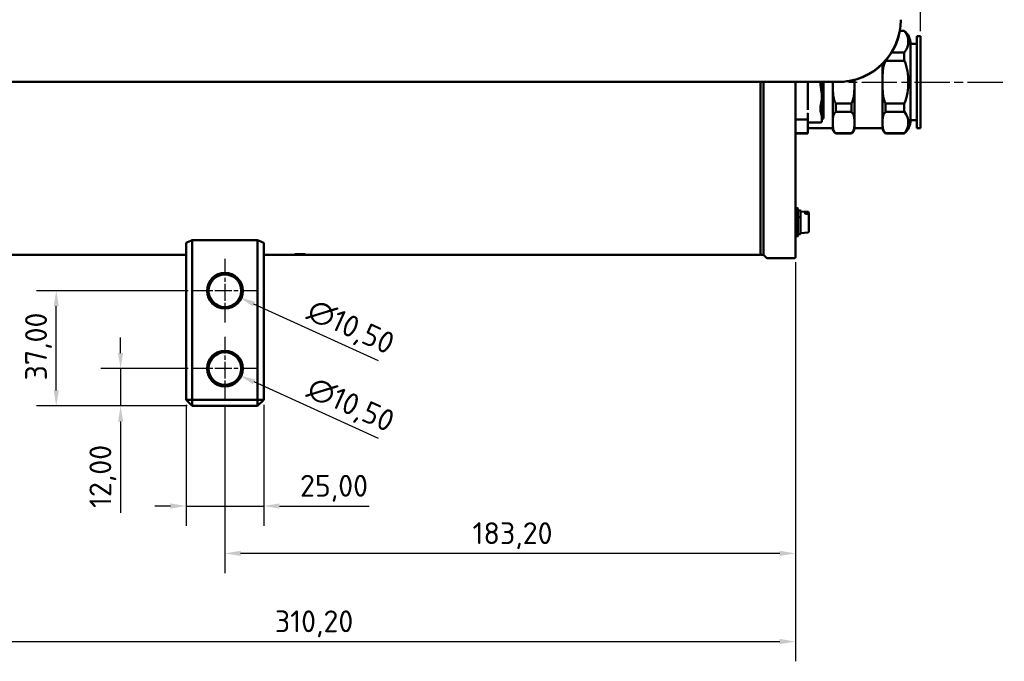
# Model space of a CAD drawing. Header units: millimetres. Extents: x 0 to 840, y 0 to 594.
# Tile 3 of 11: x 189 to 505, y 223 to 429. Entities that reach past the tile are written whole.
import ezdxf

# ---------------------------------------------------------------- set-up
doc = ezdxf.new("R2010")
doc.units = ezdxf.units.MM
doc.header["$LTSCALE"] = 2
doc.linetypes.add('CHAIN', pattern=[0.3543, 0.2362, -0.0295, 0.0591, -0.0295])
for name, color, linetype, lineweight in [('Bemaßung (ISO)', 7, 'Continuous', 25), ('Mittellinie (ISO)', 7, 'Continuous', 25), ('Mittelpunktmarkierung (ISO)', 7, 'Continuous', 25), ('Sichtbar (ISO)', 7, 'Continuous', 50)]:
    doc.layers.add(name, color=color, linetype=linetype, lineweight=lineweight)
doc.styles.add('Notiztext (DIN)', font='isocpeur.ttf')
doc.dimstyles.new('Standard (DIN)', dxfattribs={"dimscale": 2, "dimtxt": 3.5, "dimasz": 2.5, "dimexe": 3.175, "dimexo": 0.8, "dimgap": 0.8, "dimtad": 1, "dimrnd": 1e-08, "dimzin": 0, "dimtxsty": 'Notiztext (DIN)', "dimcen": 0.09, "dimdle": 10, "dimclrd": 256, "dimclre": 256, "dimclrt": 256, "dimadec": 0, "dimazin": 0, "dimtfac": 1, "dimtmove": 0, "dimatfit": 3, "dimfxl": 1, "dimtolj": 1, "dimtzin": 0, "dimlwd": -1, "dimlwe": -1, "dimarcsym": 0})

# ---------------------------------------------------------------- blocks, each defined once
blk = doc.blocks.new('*D7')
at = {"layer": 'Bemaßung (ISO)'}
for p, q in [((242.59, 305.43), (242.59, 266.55)), ((267.59, 305.43), (267.59, 266.55)), ((237.59, 272.9), (232.59, 272.9)), ((242.59, 272.9), (267.59, 272.9)), ((272.59, 272.9), (301.44, 272.9))]:
    blk.add_line(p, q, dxfattribs=at)
for points in [[(237.59, 273.73), (237.59, 272.07), (242.59, 272.9)], [(272.59, 273.73), (272.59, 272.07), (267.59, 272.9)]]:
    blk.add_solid(points, dxfattribs=at)
at = {"layer": 'Defpoints', "color": 0}
for p in [(242.59, 307.03), (267.59, 307.03), (267.59, 272.9)]:
    blk.add_point(p, dxfattribs=at)
at = {"layer": 'Bemaßung (ISO)', "insert": (279.19, 282.9), "char_height": 7, "attachment_point": 1, "style": 'Notiztext (DIN)'}
blk.add_mtext('\\A1;25,00', dxfattribs=at)
blk = doc.blocks.new('*D8')
at = {"layer": 'Bemaßung (ISO)'}
for p, q in [((438.29, 351.18), (438.29, 251.33)), ((255.09, 305.43), (255.09, 251.33)), ((433.29, 257.68), (260.09, 257.68))]:
    blk.add_line(p, q, dxfattribs=at)
for points in [[(260.09, 258.52), (260.09, 256.85), (255.09, 257.68)], [(433.29, 258.52), (433.29, 256.85), (438.29, 257.68)]]:
    blk.add_solid(points, dxfattribs=at)
at = {"layer": 'Defpoints', "color": 0}
for p in [(438.29, 352.78), (255.09, 307.03), (255.09, 257.68)]:
    blk.add_point(p, dxfattribs=at)
at = {"layer": 'Bemaßung (ISO)', "insert": (334.62, 267.68), "char_height": 7, "attachment_point": 1, "style": 'Notiztext (DIN)'}
blk.add_mtext('\\A1;183,20', dxfattribs=at)
blk = doc.blocks.new('*D9')
at = {"layer": 'Bemaßung (ISO)'}
for p, q in [((128.09, 351.43), (128.09, 223.03)), ((438.29, 351.18), (438.29, 223.03)), ((133.09, 229.38), (433.29, 229.38))]:
    blk.add_line(p, q, dxfattribs=at)
for points in [[(133.09, 230.21), (133.09, 228.55), (128.09, 229.38)], [(433.29, 230.21), (433.29, 228.55), (438.29, 229.38)]]:
    blk.add_solid(points, dxfattribs=at)
at = {"layer": 'Defpoints', "color": 0}
for p in [(128.09, 353.03), (438.29, 352.78), (438.29, 229.38)]:
    blk.add_point(p, dxfattribs=at)
at = {"layer": 'Bemaßung (ISO)', "insert": (271.12, 239.38), "char_height": 7, "attachment_point": 1, "style": 'Notiztext (DIN)'}
blk.add_mtext('\\A1;310,20', dxfattribs=at)
blk = doc.blocks.new('*D10')
at = {"layer": 'Bemaßung (ISO)'}
for p, q in [((82.19, 477.74), (82.19, 518.73)), ((478.49, 425.38), (478.49, 518.73)), ((87.19, 512.38), (473.49, 512.38))]:
    blk.add_line(p, q, dxfattribs=at)
for points in [[(87.19, 513.21), (87.19, 511.55), (82.19, 512.38)], [(473.49, 513.21), (473.49, 511.55), (478.49, 512.38)]]:
    blk.add_solid(points, dxfattribs=at)
at = {"layer": 'Defpoints', "color": 0}
for p in [(478.49, 512.38), (82.19, 476.14), (478.49, 423.78)]:
    blk.add_point(p, dxfattribs=at)
at = {"layer": 'Bemaßung (ISO)', "insert": (267.57, 522.38), "char_height": 7, "attachment_point": 1, "style": 'Notiztext (DIN)'}
blk.add_mtext('\\A1;396,30', dxfattribs=at)
blk = doc.blocks.new('*D12')
at = {"layer": 'Bemaßung (ISO)'}
for p, q in [((254.91, 342.03), (255.27, 342.03)), ((255.09, 341.85), (255.09, 342.21)), ((304.38, 319.48), (264.41, 337.77))]:
    blk.add_line(p, q, dxfattribs=at)
blk.add_solid([(264.76, 338.53), (264.06, 337.01), (259.86, 339.85)], dxfattribs=at)
at = {"layer": 'Defpoints', "color": 0}
for p in [(250.32, 344.22), (259.86, 339.85)]:
    blk.add_point(p, dxfattribs=at)
at = {"layer": 'Bemaßung (ISO)', "insert": (283.85, 339.87), "char_height": 7, "attachment_point": 1, "rotation": 335.4141, "style": 'Notiztext (DIN)'}
blk.add_mtext('\\A1;∅10,50', dxfattribs=at)
blk = doc.blocks.new('*D13')
at = {"layer": 'Bemaßung (ISO)'}
for p, q in [((254.91, 317.03), (255.27, 317.03)), ((255.09, 316.85), (255.09, 317.21)), ((304.38, 294.53), (264.42, 312.78))]:
    blk.add_line(p, q, dxfattribs=at)
blk.add_solid([(264.76, 313.54), (264.07, 312.02), (259.87, 314.85)], dxfattribs=at)
at = {"layer": 'Defpoints', "color": 0}
for p in [(250.32, 319.22), (259.87, 314.85)]:
    blk.add_point(p, dxfattribs=at)
at = {"layer": 'Bemaßung (ISO)', "insert": (283.84, 314.9), "char_height": 7, "attachment_point": 1, "rotation": 335.4615, "style": 'Notiztext (DIN)'}
blk.add_mtext('\\A1;∅10,50', dxfattribs=at)
blk = doc.blocks.new('*D15')
at = {"layer": 'Bemaßung (ISO)'}
for p, q in [((221.57, 322.03), (221.57, 327.03)), ((243.24, 317.03), (215.22, 317.03)), ((221.57, 317.03), (221.57, 305.03)), ((242.99, 305.03), (215.22, 305.03)), ((221.57, 300.03), (221.57, 270.67))]:
    blk.add_line(p, q, dxfattribs=at)
for points in [[(220.74, 322.03), (222.4, 322.03), (221.57, 317.03)], [(220.74, 300.03), (222.4, 300.03), (221.57, 305.03)]]:
    blk.add_solid(points, dxfattribs=at)
at = {"layer": 'Defpoints', "color": 0}
for p in [(244.84, 317.03), (221.57, 305.03), (244.59, 305.03)]:
    blk.add_point(p, dxfattribs=at)
at = {"layer": 'Bemaßung (ISO)', "insert": (211.57, 272.27), "char_height": 7, "attachment_point": 1, "rotation": 90, "style": 'Notiztext (DIN)'}
blk.add_mtext('\\A1;12,00', dxfattribs=at)
blk = doc.blocks.new('*D16')
at = {"layer": 'Bemaßung (ISO)'}
for p, q in [((243.24, 342.03), (194.56, 342.03)), ((200.91, 310.03), (200.91, 337.03)), ((242.99, 305.03), (194.56, 305.03))]:
    blk.add_line(p, q, dxfattribs=at)
for points in [[(200.07, 337.03), (201.74, 337.03), (200.91, 342.03)], [(200.07, 310.03), (201.74, 310.03), (200.91, 305.03)]]:
    blk.add_solid(points, dxfattribs=at)
at = {"layer": 'Defpoints', "color": 0}
for p in [(200.91, 342.03), (244.84, 342.03), (244.59, 305.03)]:
    blk.add_point(p, dxfattribs=at)
at = {"layer": 'Bemaßung (ISO)', "insert": (190.91, 313.21), "char_height": 7, "attachment_point": 1, "rotation": 90, "style": 'Notiztext (DIN)'}
blk.add_mtext('\\A1;37,00', dxfattribs=at)

msp = doc.modelspace()

# ---------------------------------------------------------------- linework, layer by layer
at = {"layer": 'Mittellinie (ISO)', "linetype": 'CHAIN', "ltscale": 23.990969}
msp.add_line((85.5931, 409.0347), (505.4059, 409.0347), dxfattribs=at)
at = {"layer": 'Mittelpunktmarkierung (ISO)', "linetype": 'CHAIN', "ltscale": 11.389776}
for p, q in [((255.0909, 352.2847), (255.0909, 331.7847)), ((265.3409, 342.0347), (244.8409, 342.0347)), ((255.0909, 327.2847), (255.0909, 306.7847)), ((265.3409, 317.0347), (244.8409, 317.0347))]:
    msp.add_line(p, q, dxfattribs=at)
at = {"layer": 'Sichtbar (ISO)'}
for p, q in [((473.2909, 425.4621), (471.8614, 425.4621)), ((471.8746, 425.5347), (473.2909, 425.5347)), ((473.2909, 425.5347), (473.2909, 425.4621)), ((477.2909, 423.7847), (477.2909, 394.2847)), ((477.2909, 423.7847), (478.4909, 423.7847)), ((478.4909, 394.2847), (478.4909, 423.7847)), ((475.2909, 396.7847), (475.2909, 421.2847)), ((475.2909, 421.2847), (477.2909, 421.2847)), ((469.2193, 418.5882), (473.2909, 418.5882)), ((473.2909, 418.5882), (473.2909, 415.9086)), ((466.2909, 394.2847), (466.2909, 414.8937)), ((467.2909, 415.9086), (467.2909, 415.9634)), ((473.2909, 415.9086), (467.2909, 415.9086)), ((452.1909, 409.1279), (157.1909, 409.1279)), ((157.1909, 409.0779), (452.1909, 409.0779)), ((427.0909, 404.1324), (427.0909, 409.0779)), ((428.0909, 353.5347), (428.0909, 409.0779)), ((438.2909, 409.0779), (438.2909, 352.7847)), ((442.2909, 409.0347), (442.2909, 409.0779)), ((442.2909, 408.3416), (442.2909, 409.0347)), ((442.2909, 404.477), (442.2909, 408.3416)), ((447.2909, 409.0779), (447.2909, 397.5847)), ((450.2909, 394.2847), (450.2909, 409.0779)), ((457.2909, 409.7391), (457.2909, 394.2847)), ((446.7909, 404.477), (446.7909, 404.9617)), ((447.033, 405.066), (447.033, 405.8033)), ((447.033, 405.066), (447.033, 403.9184)), ((427.0809, 404.1324), (427.0909, 404.1324)), ((427.0809, 404.1324), (427.0809, 403.2027)), ((427.0909, 403.2027), (427.0809, 403.2027)), ((427.0909, 403.2027), (427.0909, 404.1324)), ((427.0909, 381.7754), (427.0909, 403.2027)), ((442.2909, 404.477), (442.2909, 403.768)), ((442.2909, 401.1456), (442.2909, 403.768)), ((446.7909, 404.477), (446.7909, 404.1225)), ((446.7909, 403.7839), (446.7909, 404.1225)), ((447.033, 403.2385), (447.033, 403.9184)), ((451.2909, 399.4813), (451.2909, 402.1609)), ((451.2909, 402.1609), (456.2909, 402.1609)), ((456.2909, 402.1609), (456.2909, 399.4813)), ((467.2909, 399.4813), (467.2909, 402.1609)), ((467.2909, 402.1609), (473.2909, 402.1609)), ((473.2909, 402.1609), (473.2909, 399.4813)), ((442.2901, 400.901), (442.2709, 400.901)), ((442.2909, 400.1688), (442.2909, 400.9007)), ((442.2909, 399.0218), (442.2909, 396.4675)), ((447.033, 398.2774), (447.033, 398.6252)), ((456.2909, 399.4813), (451.2909, 399.4813)), ((473.2909, 399.4813), (467.2909, 399.4813)), ((442.2709, 397.0347), (438.7909, 397.0347)), ((442.2909, 396.2347), (442.2909, 396.4675)), ((442.2909, 396.2347), (442.2909, 392.6074)), ((442.4904, 396.0353), (442.2909, 396.2347)), ((442.4918, 396.0347), (446.2909, 396.0347)), ((446.7909, 396.6802), (446.7909, 397.9946)), ((447.033, 397.1472), (446.7909, 396.8347)), ((446.7909, 396.6802), (446.7909, 396.5347)), ((447.033, 398.2774), (447.033, 397.1472)), ((475.2909, 396.7847), (477.2909, 396.7847)), ((438.2909, 392.6074), (442.2909, 392.6074)), ((438.2909, 392.5347), (442.2909, 392.5347)), ((442.2909, 394.2847), (450.2909, 394.2847)), ((442.2909, 392.5347), (442.2909, 392.6074)), ((451.2909, 392.5347), (451.2909, 392.6074)), ((451.2909, 392.6074), (456.2909, 392.6074)), ((451.2909, 392.5347), (456.2909, 392.5347)), ((456.2909, 392.6074), (456.2909, 392.5347)), ((457.2909, 394.2847), (466.2909, 394.2847)), ((467.2909, 392.5347), (467.2909, 392.6074)), ((467.2909, 392.6074), (473.2909, 392.6074)), ((467.2909, 392.5347), (473.2909, 392.5347)), ((473.2909, 392.6074), (473.2909, 392.5347)), ((477.2909, 394.2847), (478.4909, 394.2847)), ((427.0809, 381.7754), (427.0809, 382.1294)), ((427.0809, 381.7754), (427.0909, 381.7754)), ((427.0809, 381.7754), (427.0809, 381.006)), ((427.0909, 381.006), (427.0809, 381.006)), ((427.0809, 380.2201), (427.0809, 380.5129)), ((427.0809, 380.2201), (427.0909, 380.2201)), ((427.0809, 380.2201), (427.0809, 378.7147)), ((427.0909, 381.006), (427.0909, 381.7754)), ((427.0909, 380.2201), (427.0909, 381.006)), ((427.0909, 378.7147), (427.0909, 380.2201)), ((427.0909, 378.7147), (427.0809, 378.7147)), ((427.0809, 378.705), (427.0809, 378.7147)), ((427.0909, 378.705), (427.0809, 378.705)), ((427.0909, 353.5847), (427.0909, 378.7147)), ((438.2939, 368.4418), (438.388, 368.536)), ((438.9868, 368.5389), (438.3951, 368.5389)), ((439.088, 368.4418), (438.9939, 368.536)), ((439.0909, 368.4348), (439.0909, 359.6431)), ((439.8909, 367.8389), (439.1909, 367.8389)), ((439.9909, 367.7389), (439.9909, 366.1774)), ((442.4084, 367.3274), (440.0997, 367.5294)), ((441.4909, 367.2337), (441.4909, 366.788)), ((442.5909, 367.1282), (442.5909, 367.0774)), ((442.5909, 366.5193), (442.5909, 367.0774)), ((439.9909, 366.0114), (439.9909, 366.1774)), ((439.9909, 365.8537), (439.9909, 366.0114)), ((439.9909, 365.8537), (439.9909, 360.3389)), ((442.5909, 366.5193), (442.5909, 360.9497)), ((442.4084, 360.7504), (440.0997, 360.5484)), ((242.5909, 357.4596), (242.5909, 307.0347)), ((244.5909, 307.0347), (244.5909, 358.3001)), ((244.5909, 358.3001), (265.5909, 358.3001)), ((265.5909, 358.3001), (265.5909, 307.0347)), ((267.5909, 307.0347), (267.5909, 357.4596)), ((438.2939, 359.636), (438.388, 359.5418)), ((438.9868, 359.5389), (438.3951, 359.5389)), ((439.088, 359.636), (438.9939, 359.5418)), ((439.8909, 360.2389), (439.1909, 360.2389)), ((242.5909, 353.5347), (139.3909, 353.5347)), ((277.4678, 353.5347), (267.5909, 353.5347)), ((277.4678, 353.695), (277.4678, 353.6462)), ((277.4678, 353.5393), (277.4678, 353.5347)), ((277.6431, 353.5976), (280.7925, 353.5976)), ((277.8184, 353.695), (277.8184, 353.753)), ((277.8184, 353.6462), (277.8184, 353.695)), ((277.8184, 353.5369), (277.8184, 353.5413)), ((277.8184, 353.5347), (277.8184, 353.5369)), ((279.0429, 353.5347), (277.8184, 353.5347)), ((278.0652, 353.582), (278.0652, 353.5976)), ((280.7925, 353.582), (278.0652, 353.582)), ((278.221, 353.559), (278.221, 353.5758)), ((278.8671, 353.695), (278.8671, 353.7532)), ((278.8671, 353.695), (278.8671, 353.6696)), ((279.0425, 353.5393), (279.0425, 353.5378)), ((279.0425, 353.5352), (279.0425, 353.5378)), ((279.0425, 353.5352), (279.0425, 353.5347)), ((279.2178, 353.695), (279.2178, 353.7532)), ((279.2178, 353.6696), (279.2178, 353.695)), ((280.0512, 353.5347), (279.3927, 353.5347)), ((279.3931, 353.537), (279.3931, 353.5393)), ((279.3931, 353.5349), (279.3931, 353.537)), ((279.3931, 353.5347), (279.3931, 353.5349)), ((279.7438, 353.7687), (280.0912, 353.7687)), ((280.0912, 353.7375), (279.7438, 353.7375)), ((280.6171, 353.695), (280.6171, 353.7529)), ((280.6171, 353.695), (280.6171, 353.6462)), ((280.7535, 353.535), (280.7535, 353.5351)), ((280.7925, 353.535), (280.7535, 353.535)), ((426.7909, 353.5347), (280.9672, 353.5347)), ((280.9678, 353.6462), (280.9678, 353.695)), ((428.0409, 353.5347), (427.1409, 353.5347)), ((428.0909, 353.5347), (429.0851, 352.5406)), ((438.0409, 352.5347), (429.0992, 352.5347)), ((244.5909, 305.0347), (242.5909, 307.0347)), ((242.5909, 307.0347), (244.5909, 307.0347)), ((265.5909, 307.0347), (244.5909, 307.0347)), ((244.5909, 307.0347), (244.5909, 305.0347)), ((265.5909, 307.0347), (267.5909, 307.0347)), ((265.5909, 305.0347), (265.5909, 307.0347)), ((267.5909, 307.0347), (265.5909, 305.0347)), ((244.5909, 305.0347), (265.5909, 305.0347))]:
    msp.add_line(p, q, dxfattribs=at)
for centre, radius in [((255.0909, 342.0347), 5.75), ((255.0909, 342.0347), 5.25), ((255.0909, 317.0347), 5.75), ((255.0909, 317.0347), 5.25)]:
    msp.add_circle(centre, radius, dxfattribs=at)
for centre, radius, start, end in [((452.1909, 429.0779), 20, 270, 0), ((452.1909, 429.0779), 19.95, 270, 0), ((469.7753, 421.2847), 5.5156, 0, 50.402247), ((438.7909, 397.5347), 0.5, 180, 270), ((442.2709, 397.0147), 0.02, 0, 90), ((442.4918, 396.0367), 0.002, 225, 270), ((446.2909, 396.5347), 0.5, 270, 0), ((446.7909, 397.5847), 0.5, 298.955024, 0), ((469.7753, 396.7847), 5.5156, 309.597753, 0), ((452.3222, 394.2847), 2.0312, 180, 239.489763), ((455.2597, 394.2847), 2.0312, 300.510237, 0), ((468.3222, 394.2847), 2.0312, 180, 239.489763), ((438.3009, 368.4348), 0.01, 135, 180), ((438.3951, 368.5289), 0.01, 90, 135), ((438.9868, 368.5289), 0.01, 45, 90), ((439.0809, 368.4348), 0.01, 0, 45), ((439.1909, 367.7389), 0.1, 90, 180), ((439.8909, 367.7389), 0.1, 0, 90), ((440.0909, 367.4298), 0.1, 85, 180), ((442.3909, 367.1282), 0.2, 0, 85), ((440.0909, 360.648), 0.1, 180, 275), ((442.3909, 360.9497), 0.2, 275, 0), ((222.0909, 409.0347), 55.5, 291.67673, 293.916534), ((288.0909, 409.0347), 55.5, 246.083466, 248.32327), ((438.3009, 359.6431), 0.01, 180, 225), ((438.3951, 359.5489), 0.01, 225, 270), ((438.9868, 359.5489), 0.01, 270, 315), ((439.0809, 359.6431), 0.01, 315, 0), ((439.1909, 360.3389), 0.1, 180, 270), ((439.8909, 360.3389), 0.1, 270, 0), ((279.8606, 409.0347), 55.5, 267.599449, 268.307137), ((280.3541, 409.0347), 55.5, 267.636351, 268.05227), ((426.7909, 353.8347), 0.3, 270, 0), ((427.1409, 353.5847), 0.05, 180, 270), ((428.0409, 353.5847), 0.05, 270, 0), ((429.0992, 352.5547), 0.02, 225, 270), ((438.0409, 352.7847), 0.25, 270, 0)]:
    msp.add_arc(centre, radius, start, end, dxfattribs=at)
for centre, major_axis, ratio, start_param, end_param in [((-315.6241, -7386.4581), (-8487.0426, -0.4836), 0.91719526, 4.62290115, 4.62301382), ((281.6669, 409.0347), (250.6452, 0), 0.22142857, 4.69647708, 4.70191807), ((280.0331, 409.0347), (249.0893, 0), 0.22281167, 4.70349764, 4.70841175), ((281.6678, 409.0347), (250.8827, 0), 0.22121896, 4.70332213, 4.70905526), ((280.0512, 409.0347), (250.0484, 0), 0.22195704, 4.70975726, 4.71519777)]:
    msp.add_ellipse(centre, major_axis=major_axis, ratio=ratio, start_param=start_param, end_param=end_param, dxfattribs=at)
for points, knots in [([(473.2909, 418.5882), (473.3009, 418.598), (473.3106, 418.6078), (474.2953, 419.6063), (474.5565, 420.9227), (474.5565, 422.0251), (474.5565, 423.1275), (474.2953, 424.4439), (473.3106, 425.4424), (473.3009, 425.4522), (473.2909, 425.4621)], [-0.66796361, -0.66796361, -0.66796361, -0.66796361, -0.66143862, -0.66143862, 0, 0, 0, 0.66143862, 0.66143862, 0.66796361, 0.66796361, 0.66796361, 0.66796361]), ([(467.2909, 415.9086), (467.0708, 415.5972), (466.8977, 415.184), (466.5129, 413.9487), (466.414, 412.959), (466.3101, 410.961), (466.3064, 409.9526), (466.3064, 408.1169), (466.3101, 407.1085), (466.414, 405.1105), (466.5129, 404.1208), (466.8977, 402.8855), (467.0708, 402.4723), (467.2909, 402.1609)], [0.90359033, 0.90359033, 0.90359033, 0.90359033, 1.01638329, 1.01638329, 1.29174437, 1.29174437, 1.56710545, 1.56710545, 1.84246653, 1.84246653, 2.1178276, 2.1178276, 2.23062056, 2.23062056, 2.23062056, 2.23062056]), ([(473.2909, 402.1609), (473.3009, 402.1805), (473.3106, 402.2001), (474.2953, 404.1971), (474.5565, 406.83), (474.5565, 409.0347), (474.5565, 411.2395), (474.2953, 413.8724), (473.3106, 415.8694), (473.3009, 415.8889), (473.2909, 415.9086)], [-0.66796361, -0.66796361, -0.66796361, -0.66796361, -0.66143862, -0.66143862, 0, 0, 0, 0.66143862, 0.66143862, 0.66796361, 0.66796361, 0.66796361, 0.66796361]), ([(446.3516, 409.0772), (446.3511, 409.0021), (446.3515, 408.9277), (446.3526, 408.8541), (446.359, 408.4387), (446.387, 408.055), (446.4958, 407.1104), (446.6005, 406.582), (446.701, 405.9469), (446.7179, 405.8334), (446.7328, 405.7202)], [-1.06178401, -1.06178401, -1.06178401, -1.06178401, -1.04347553, -1.04347553, -1.04347553, -0.940123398, -0.940123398, -0.774759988, -0.774759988, -0.738495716, -0.738495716, -0.738495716, -0.738495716]), ([(447.033, 405.8033), (447.033, 405.9176), (447.0304, 406.0316), (447.0046, 406.6661), (446.9409, 407.1799), (446.8612, 408.0908), (446.8369, 408.4601), (446.8314, 408.8606), (446.8304, 408.932), (446.8302, 409.0042), (446.8307, 409.0771)], [0.738495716, 0.738495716, 0.738495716, 0.738495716, 0.774759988, 0.774759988, 0.940123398, 0.940123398, 1.04347553, 1.04347553, 1.04347553, 1.061913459, 1.061913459, 1.061913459, 1.061913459]), ([(450.3064, 409.0779), (450.3064, 409.0635), (450.3064, 409.0491), (450.3064, 408.1169), (450.3101, 407.1085), (450.414, 405.1105), (450.5129, 404.1208), (450.8977, 402.8855), (451.0708, 402.4723), (451.2909, 402.1609)], [1.562797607, 1.562797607, 1.562797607, 1.562797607, 1.567105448, 1.567105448, 1.842466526, 1.842466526, 2.117827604, 2.117827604, 2.230620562, 2.230620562, 2.230620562, 2.230620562]), ([(456.2909, 402.1609), (456.5111, 402.4723), (456.6842, 402.8855), (457.069, 404.1208), (457.1679, 405.1105), (457.2718, 407.1085), (457.2755, 408.1169), (457.2755, 409.0347), (457.2755, 409.2629), (457.2753, 409.4967), (457.2741, 409.7345)], [-0.663515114, -0.663515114, -0.663515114, -0.663515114, -0.550722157, -0.550722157, -0.275361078, -0.275361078, 0, 0, 0, 0.068447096, 0.068447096, 0.068447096, 0.068447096]), ([(446.7328, 405.7202), (446.7498, 405.5918), (446.7645, 405.4645), (446.7851, 405.2119), (446.7909, 405.0864), (446.7909, 404.9617)], [0.2753023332, 0.2753023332, 0.2753023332, 0.2753023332, 0.3078485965, 0.3078485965, 0.3403948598, 0.3403948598, 0.3403948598, 0.3403948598]), ([(446.7329, 403.0894), (446.6723, 402.6885), (446.5744, 402.3015), (446.4085, 401.4899), (446.3493, 401.0981), (446.3406, 400.6499), (446.3361, 400.4133), (446.3463, 400.1789), (446.3903, 399.7432), (446.4245, 399.5368), (446.551, 398.9544), (446.6646, 398.6261), (446.7329, 398.3576)], [-0.624499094, -0.624499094, -0.624499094, -0.624499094, -0.460195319, -0.460195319, -0.312249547, -0.312249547, -0.312249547, -0.23418716, -0.23418716, -0.156124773, -0.156124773, 0, 0, 0, 0]), ([(446.7909, 403.7839), (446.7909, 403.6657), (446.7851, 403.5484), (446.7646, 403.3163), (446.7499, 403.2017), (446.7329, 403.0894)], [0.4449297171, 0.4449297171, 0.4449297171, 0.4449297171, 0.4771306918, 0.4771306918, 0.5093316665, 0.5093316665, 0.5093316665, 0.5093316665]), ([(447.033, 398.6252), (447.033, 398.8845), (446.9754, 399.1549), (446.8897, 399.6504), (446.8625, 399.829), (446.8259, 400.2223), (446.8166, 400.442), (446.8206, 400.6729), (446.8282, 401.1105), (446.8809, 401.5233), (446.9883, 402.3967), (447.033, 402.8225), (447.033, 403.2385)], [0, 0, 0, 0, 0.156124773, 0.156124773, 0.23418716, 0.23418716, 0.312249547, 0.312249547, 0.312249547, 0.460195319, 0.460195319, 0.624499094, 0.624499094, 0.624499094, 0.624499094]), ([(442.2709, 400.901), (442.2711, 400.901), (442.2713, 400.9011), (442.2716, 400.9012), (442.2718, 400.9013), (442.2727, 400.902), (442.2732, 400.903), (442.2745, 400.9057), (442.2751, 400.9079), (442.2762, 400.9123), (442.2767, 400.9146), (442.2781, 400.9215), (442.2788, 400.9261), (442.2818, 400.9471), (442.2834, 400.9647), (442.2862, 401.0008), (442.2873, 401.0193), (442.2901, 401.0748), (442.2909, 401.1119), (442.2909, 401.1456)], [0.0559179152, 0.0559179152, 0.0559179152, 0.0559179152, 0.0559603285, 0.0559603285, 0.0560242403, 0.0560242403, 0.0563752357, 0.0563752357, 0.057274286, 0.057274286, 0.0581733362, 0.0581733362, 0.0599714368, 0.0599714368, 0.0671372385, 0.0671372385, 0.0743030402, 0.0743030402, 0.0886346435, 0.0886346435, 0.0886346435, 0.0886346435]), ([(442.2709, 399.0622), (442.271, 399.0622), (442.271, 399.0622), (442.2724, 399.0621), (442.2738, 399.0619), (442.2764, 399.0613), (442.2777, 399.0609), (442.2814, 399.0594), (442.2835, 399.058), (442.2853, 399.0564)], [-0.00000749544, -0.00000749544, -0.00000749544, -0.00000749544, 0, 0, 0.00041286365, 0.00041286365, 0.00082557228, 0.00082557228, 0.00160909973, 0.00160909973, 0.00160909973, 0.00160909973]), ([(442.2909, 399.0218), (442.2909, 399.0261), (442.2909, 399.0309), (442.2902, 399.0406), (442.2897, 399.0455), (442.2879, 399.0519), (442.2874, 399.0535), (442.2864, 399.0551), (442.2861, 399.0555), (442.2857, 399.056), (442.2855, 399.0562), (442.2853, 399.0564)], [0.01858592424, 0.01858592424, 0.01858592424, 0.01858592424, 0.02040220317, 0.02040220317, 0.0222184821, 0.0222184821, 0.02269111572, 0.02269111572, 0.02281147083, 0.02281147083, 0.02287983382, 0.02287983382, 0.02287983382, 0.02287983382]), ([(442.2901, 400.901), (442.2902, 400.901), (442.2903, 400.901), (442.2905, 400.901), (442.2906, 400.901), (442.2908, 400.9009), (442.2908, 400.9009), (442.2909, 400.9008), (442.2909, 400.9008), (442.2909, 400.9008), (442.2909, 400.9008), (442.2909, 400.9008), (442.2909, 400.9008), (442.2909, 400.9008), (442.2909, 400.9008), (442.2909, 400.9008), (442.2909, 400.9008), (442.2909, 400.9008), (442.2909, 400.9008), (442.2909, 400.9008), (442.2909, 400.9008), (442.2909, 400.9008), (442.2909, 400.9008), (442.2909, 400.9008), (442.2909, 400.9008), (442.2909, 400.9008), (442.2909, 400.9008), (442.2909, 400.9008), (442.2909, 400.9008), (442.2909, 400.9008), (442.2909, 400.9008), (442.2909, 400.9008), (442.2909, 400.9008), (442.2909, 400.9007), (442.2909, 400.9007), (442.2909, 400.9007)], [0, 0, 0, 0, 0.000036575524, 0.000036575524, 0.000063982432, 0.000063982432, 0.00008896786, 0.00008896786, 0.000092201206, 0.000092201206, 0.000093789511, 0.000093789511, 0.000095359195, 0.000095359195, 0.000096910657, 0.000096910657, 0.000098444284, 0.000098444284, 0.000099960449, 0.000099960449, 0.000101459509, 0.000101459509, 0.000102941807, 0.000102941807, 0.000104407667, 0.000104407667, 0.000105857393, 0.000105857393, 0.000107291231, 0.000107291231, 0.000108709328, 0.000108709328, 0.000110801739, 0.000110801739, 0.00011288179, 0.00011288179, 0.00011288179, 0.00011288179]), ([(451.2909, 399.4813), (451.0708, 399.3256), (450.8977, 399.119), (450.5129, 398.5014), (450.414, 398.0065), (450.3101, 397.0075), (450.3064, 396.5033), (450.3064, 395.5854), (450.3101, 395.0812), (450.414, 394.0822), (450.5129, 393.5874), (450.8977, 392.9697), (451.0708, 392.7632), (451.2909, 392.6074)], [0.90359033, 0.90359033, 0.90359033, 0.90359033, 1.01638329, 1.01638329, 1.29174437, 1.29174437, 1.56710545, 1.56710545, 1.84246653, 1.84246653, 2.1178276, 2.1178276, 2.23062056, 2.23062056, 2.23062056, 2.23062056]), ([(456.2909, 392.6074), (456.5111, 392.7632), (456.6842, 392.9697), (457.069, 393.5874), (457.1679, 394.0822), (457.2718, 395.0812), (457.2755, 395.5854), (457.2755, 396.0444), (457.2755, 396.5033), (457.2718, 397.0075), (457.1679, 398.0065), (457.069, 398.5014), (456.6842, 399.119), (456.5111, 399.3256), (456.2909, 399.4813)], [-0.66351511, -0.66351511, -0.66351511, -0.66351511, -0.55072216, -0.55072216, -0.27536108, -0.27536108, 0, 0, 0, 0.27536108, 0.27536108, 0.55072216, 0.55072216, 0.66351511, 0.66351511, 0.66351511, 0.66351511]), ([(467.2909, 399.4813), (467.0708, 399.3256), (466.8977, 399.119), (466.5129, 398.5014), (466.414, 398.0065), (466.3101, 397.0075), (466.3064, 396.5033), (466.3064, 395.5854), (466.3101, 395.0812), (466.414, 394.0822), (466.5129, 393.5874), (466.8977, 392.9697), (467.0708, 392.7632), (467.2909, 392.6074)], [0.90359033, 0.90359033, 0.90359033, 0.90359033, 1.01638329, 1.01638329, 1.29174437, 1.29174437, 1.56710545, 1.56710545, 1.84246653, 1.84246653, 2.1178276, 2.1178276, 2.23062056, 2.23062056, 2.23062056, 2.23062056]), ([(473.2909, 392.6074), (473.3009, 392.6173), (473.3106, 392.6271), (474.2953, 393.6256), (474.5565, 394.942), (474.5565, 396.0444), (474.5565, 397.1468), (474.2953, 398.4632), (473.3106, 399.4617), (473.3009, 399.4715), (473.2909, 399.4813)], [-0.66796361, -0.66796361, -0.66796361, -0.66796361, -0.66143862, -0.66143862, 0, 0, 0, 0.66143862, 0.66143862, 0.66796361, 0.66796361, 0.66796361, 0.66796361]), ([(446.7329, 398.3576), (446.7499, 398.2908), (446.7646, 398.228), (446.7851, 398.1078), (446.7909, 398.0503), (446.7909, 397.9946)], [1.0668179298, 1.0668179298, 1.0668179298, 1.0668179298, 1.0990189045, 1.0990189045, 1.1312198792, 1.1312198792, 1.1312198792, 1.1312198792]), ([(441.3997, 367.3518), (441.3999, 367.3517), (441.4002, 367.3516), (441.4168, 367.3469), (441.433, 367.3381), (441.4573, 367.3165), (441.4665, 367.3057), (441.4795, 367.2836), (441.4841, 367.2732), (441.4896, 367.2528), (441.4909, 367.2433), (441.4909, 367.2337)], [-0.0181065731, -0.0181065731, -0.0181065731, -0.0181065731, -0.0179930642, -0.0179930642, -0.011136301, -0.011136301, -0.0063845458, -0.0063845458, -0.0028916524, -0.0028916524, 0, 0, 0, 0]), ([(439.1862, 365.4982), (439.1815, 365.4957), (439.1768, 365.4929), (439.1675, 365.4871), (439.1629, 365.484), (439.1539, 365.4777), (439.1496, 365.4743), (439.1412, 365.4676), (439.1371, 365.464), (439.1292, 365.4568), (439.1255, 365.4531), (439.1184, 365.4456), (439.1151, 365.4418), (439.1089, 365.4342), (439.1061, 365.4303), (439.1011, 365.4225), (439.0989, 365.4186), (439.0952, 365.4108), (439.0937, 365.4069), (439.0916, 365.3991), (439.0909, 365.3952), (439.0909, 365.3913)], [0, 0, 0, 0, 0.001575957, 0.001575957, 0.0031519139, 0.0031519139, 0.0047278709, 0.0047278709, 0.0063038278, 0.0063038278, 0.0078797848, 0.0078797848, 0.0094557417, 0.0094557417, 0.0110316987, 0.0110316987, 0.0126076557, 0.0126076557, 0.0141836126, 0.0141836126, 0.0157595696, 0.0157595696, 0.0157595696, 0.0157595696]), ([(439.8864, 365.8655), (439.8395, 365.8417), (439.7926, 365.8177), (439.6989, 365.7695), (439.652, 365.7452), (439.5585, 365.6965), (439.5118, 365.672), (439.4185, 365.6227), (439.3719, 365.598), (439.2789, 365.5483), (439.2325, 365.5233), (439.1862, 365.4982)], [-1.504975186, -1.504975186, -1.504975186, -1.504975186, -1.483484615, -1.483484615, -1.461994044, -1.461994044, -1.440503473, -1.440503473, -1.419012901, -1.419012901, -1.39752233, -1.39752233, -1.39752233, -1.39752233]), ([(439.9909, 365.8537), (439.9909, 365.8566), (439.9906, 365.8594), (439.9886, 365.8668), (439.9861, 365.8711), (439.9794, 365.8778), (439.9753, 365.8802), (439.9679, 365.8829), (439.9648, 365.8836), (439.9579, 365.8846), (439.954, 365.8847), (439.946, 365.8845), (439.9418, 365.884), (439.9333, 365.8826), (439.929, 365.8817), (439.9202, 365.8793), (439.9157, 365.8779), (439.903, 365.8733), (439.8947, 365.8697), (439.8864, 365.8655)], [0, 0, 0, 0, 0.0011481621, 0.0011481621, 0.0030854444, 0.0030854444, 0.0050052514, 0.0050052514, 0.0062923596, 0.0062923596, 0.0077979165, 0.0077979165, 0.0093034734, 0.0093034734, 0.0108090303, 0.0108090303, 0.0123145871, 0.0123145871, 0.0150555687, 0.0150555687, 0.0150555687, 0.0150555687]), ([(441.3997, 366.7767), (441.3999, 366.7768), (441.4002, 366.777), (441.4168, 366.7854), (441.433, 366.7904), (441.4501, 366.7912), (441.4529, 366.7912), (441.4555, 366.791)], [-0.00011492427, -0.00011492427, -0.00011492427, -0.00011492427, 0, 0, 0.00694225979, 0.00694225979, 0.00829493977, 0.00829493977, 0.00829493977, 0.00829493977]), ([(442.5909, 366.5193), (442.5909, 366.5387), (442.5879, 366.5585), (442.5759, 366.5958), (442.5671, 366.6134), (442.5444, 366.6453), (442.5307, 366.6594), (442.4999, 366.6832), (442.4827, 366.6928), (442.4464, 366.7067), (442.4271, 366.7111), (442.4079, 366.7127)], [0, 0, 0, 0, 0.0029905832, 0.0029905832, 0.0059811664, 0.0059811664, 0.0089717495, 0.0089717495, 0.0119623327, 0.0119623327, 0.0149529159, 0.0149529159, 0.0149529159, 0.0149529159]), ([(277.4678, 353.695), (277.4678, 353.7039), (277.4877, 353.7129), (277.5751, 353.7302), (277.6372, 353.7379), (277.7858, 353.7512), (277.8789, 353.7579), (278.0497, 353.7645), (278.1041, 353.7661), (278.2199, 353.7682), (278.2803, 353.7687), (278.3412, 353.7687)], [0, 0, 0, 0, 0.035172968, 0.035172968, 0.068471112, 0.068471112, 0.099255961, 0.099255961, 0.112931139, 0.112931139, 0.127463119, 0.127463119, 0.127463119, 0.127463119]), ([(277.6431, 353.6354), (277.6155, 353.6354), (277.5867, 353.6356), (277.5437, 353.6366), (277.5281, 353.6371), (277.5027, 353.6386), (277.4932, 353.6394), (277.4796, 353.6411), (277.4752, 353.642), (277.4691, 353.644), (277.4678, 353.6451), (277.4678, 353.6462)], [0, 0, 0, 0, 0.0082900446, 0.0082900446, 0.0137528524, 0.0137528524, 0.0187174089, 0.0187174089, 0.0232525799, 0.0232525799, 0.0284568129, 0.0284568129, 0.0284568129, 0.0284568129]), ([(277.4678, 353.5895), (277.4678, 353.5907), (277.471, 353.592), (277.4871, 353.594), (277.4961, 353.5947), (277.5198, 353.5959), (277.5332, 353.5963), (277.5618, 353.597), (277.5763, 353.5972), (277.6081, 353.5975), (277.6258, 353.5976), (277.6431, 353.5976)], [0, 0, 0, 0, 0.0082881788, 0.0082881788, 0.0137566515, 0.0137566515, 0.0187345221, 0.0187345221, 0.0232426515, 0.0232426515, 0.028444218, 0.028444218, 0.028444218, 0.028444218]), ([(277.536, 353.5835), (277.5158, 353.5843), (277.4975, 353.5853), (277.4794, 353.5869), (277.475, 353.5874), (277.4692, 353.5884), (277.4678, 353.5889), (277.4678, 353.5895)], [0, 0, 0, 0, 0.0085564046, 0.0085564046, 0.0123216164, 0.0123216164, 0.0159340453, 0.0159340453, 0.0159340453, 0.0159340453]), ([(277.4678, 353.5393), (277.4678, 353.5397), (277.4711, 353.5401), (277.4871, 353.5407), (277.4962, 353.5409), (277.5199, 353.5413), (277.5333, 353.5415), (277.561, 353.5417), (277.5746, 353.5417), (277.6042, 353.5418), (277.6205, 353.5419), (277.6366, 353.5419)], [0, 0, 0, 0, 0.0082929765, 0.0082929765, 0.0137570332, 0.0137570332, 0.0187296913, 0.0187296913, 0.0229594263, 0.0229594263, 0.0277917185, 0.0277917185, 0.0277917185, 0.0277917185]), ([(277.6431, 353.5414), (277.6155, 353.5414), (277.5867, 353.5414), (277.5437, 353.5411), (277.5281, 353.541), (277.5026, 353.5406), (277.4932, 353.5404), (277.4796, 353.54), (277.4752, 353.5398), (277.4691, 353.5394), (277.4678, 353.5392), (277.4678, 353.539)], [0, 0, 0, 0, 0.0082899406, 0.0082899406, 0.0137515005, 0.0137515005, 0.0187212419, 0.0187212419, 0.0232311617, 0.0232311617, 0.028430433, 0.028430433, 0.028430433, 0.028430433]), ([(277.6366, 353.5419), (277.6427, 353.5419), (277.6493, 353.5419), (277.6631, 353.5418), (277.6712, 353.5418), (277.6788, 353.5418)], [0, 0, 0, 0, 0.00183667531, 0.00183667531, 0.00420981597, 0.00420981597, 0.00420981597, 0.00420981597]), ([(277.8184, 353.7464), (277.8184, 353.7453), (277.8172, 353.7442), (277.811, 353.7422), (277.8066, 353.7413), (277.793, 353.7396), (277.7835, 353.7387), (277.758, 353.7373), (277.7424, 353.7367), (277.6995, 353.7358), (277.6707, 353.7356), (277.6431, 353.7356)], [-0.0284571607, -0.0284571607, -0.0284571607, -0.0284571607, -0.0232424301, -0.0232424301, -0.0187214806, -0.0187214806, -0.0137466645, -0.0137466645, -0.0082842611, -0.0082842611, 0, 0, 0, 0]), ([(277.8184, 353.6462), (277.8184, 353.6445), (277.8152, 353.6427), (277.7992, 353.64), (277.7902, 353.6391), (277.7665, 353.6375), (277.7531, 353.6369), (277.7245, 353.6361), (277.71, 353.6358), (277.6782, 353.6355), (277.6605, 353.6354), (277.6431, 353.6354)], [0, 0, 0, 0, 0.0082819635, 0.0082819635, 0.013756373, 0.013756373, 0.0187389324, 0.0187389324, 0.0232496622, 0.0232496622, 0.0284564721, 0.0284564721, 0.0284564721, 0.0284564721]), ([(277.8184, 353.539), (277.8184, 353.5393), (277.8152, 353.5397), (277.7991, 353.5403), (277.7901, 353.5405), (277.7664, 353.5409), (277.753, 353.541), (277.7244, 353.5412), (277.7099, 353.5413), (277.6781, 353.5414), (277.6605, 353.5414), (277.6431, 353.5414)], [0, 0, 0, 0, 0.0082899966, 0.0082899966, 0.0137520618, 0.0137520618, 0.0187229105, 0.0187229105, 0.0232314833, 0.0232314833, 0.0284304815, 0.0284304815, 0.0284304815, 0.0284304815]), ([(278.3412, 353.7375), (278.2726, 353.7375), (278.2062, 353.7365), (278.0841, 353.7322), (278.032, 353.7292), (277.9495, 353.7228), (277.898, 353.7181), (277.8472, 353.709), (277.8364, 353.7063), (277.8218, 353.7007), (277.8184, 353.6978), (277.8184, 353.695)], [0, 0, 0, 0, 0.0205554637, 0.0205554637, 0.0396782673, 0.0396782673, 0.054601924, 0.054601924, 0.0606776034, 0.0606776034, 0.0669309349, 0.0669309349, 0.0669309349, 0.0669309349]), ([(278.3412, 353.5575), (278.3191, 353.5575), (278.2976, 353.5576), (278.2668, 353.5579), (278.2569, 353.5581), (278.238, 353.5585), (278.2291, 353.5587), (278.221, 353.559)], [0, 0, 0, 0, 0.0066218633, 0.0066218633, 0.0100279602, 0.0100279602, 0.0135780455, 0.0135780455, 0.0135780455, 0.0135780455]), ([(278.3412, 353.7687), (278.4589, 353.7687), (278.5739, 353.7669), (278.7539, 353.7602), (278.8194, 353.7566), (278.9409, 353.7479), (278.9949, 353.7429), (279.0425, 353.7375)], [0, 0, 0, 0, 0.035314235, 0.035314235, 0.0584706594, 0.0584706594, 0.0821365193, 0.0821365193, 0.0821365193, 0.0821365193]), ([(278.8671, 353.695), (278.8671, 353.7004), (278.8552, 353.7058), (278.8027, 353.7159), (278.7659, 353.7203), (278.6693, 353.7285), (278.614, 353.7318), (278.5203, 353.7352), (278.4868, 353.7361), (278.4156, 353.7373), (278.3785, 353.7375), (278.3412, 353.7375)], [0, 0, 0, 0, 0.0214117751, 0.0214117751, 0.0412492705, 0.0412492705, 0.062963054, 0.062963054, 0.0744462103, 0.0744462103, 0.0865871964, 0.0865871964, 0.0865871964, 0.0865871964]), ([(278.5165, 353.5628), (278.5165, 353.5619), (278.5132, 353.561), (278.4972, 353.5597), (278.4882, 353.5592), (278.4644, 353.5585), (278.4511, 353.5582), (278.4225, 353.5578), (278.408, 353.5577), (278.3762, 353.5575), (278.3585, 353.5575), (278.3412, 353.5575)], [0, 0, 0, 0, 0.0082864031, 0.0082864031, 0.0137511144, 0.0137511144, 0.0187241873, 0.0187241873, 0.0232340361, 0.0232340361, 0.0284356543, 0.0284356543, 0.0284356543, 0.0284356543]), ([(278.4678, 353.5668), (278.4834, 353.5662), (278.4959, 353.5656), (278.5127, 353.5642), (278.5165, 353.5635), (278.5165, 353.5628)], [0, 0, 0, 0, 0.0068595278, 0.0068595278, 0.0137468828, 0.0137468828, 0.0137468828, 0.0137468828]), ([(279.0425, 353.6577), (279.0148, 353.6577), (278.9861, 353.6579), (278.9431, 353.6589), (278.9275, 353.6595), (278.902, 353.6611), (278.8926, 353.662), (278.879, 353.664), (278.8745, 353.665), (278.8684, 353.6672), (278.8671, 353.6684), (278.8671, 353.6696)], [0, 0, 0, 0, 0.008289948, 0.008289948, 0.0137530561, 0.0137530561, 0.0187167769, 0.0187167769, 0.023257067, 0.023257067, 0.0284627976, 0.0284627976, 0.0284627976, 0.0284627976]), ([(279.0425, 353.7375), (279.1138, 353.7456), (279.1987, 353.7528), (279.3645, 353.7617), (279.433, 353.7643), (279.5833, 353.7679), (279.6632, 353.7687), (279.7438, 353.7687)], [0, 0, 0, 0, 0.035468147, 0.035468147, 0.0579437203, 0.0579437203, 0.0821018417, 0.0821018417, 0.0821018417, 0.0821018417]), ([(279.2178, 353.6696), (279.2178, 353.6677), (279.2145, 353.6657), (279.1986, 353.6628), (279.1896, 353.6617), (279.1658, 353.66), (279.1525, 353.6594), (279.1239, 353.6584), (279.1094, 353.6581), (279.0775, 353.6577), (279.0598, 353.6577), (279.0425, 353.6577)], [0, 0, 0, 0, 0.008281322, 0.008281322, 0.0137583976, 0.0137583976, 0.0187435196, 0.0187435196, 0.023254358, 0.023254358, 0.0284623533, 0.0284623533, 0.0284623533, 0.0284623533]), ([(279.0425, 353.5393), (279.0425, 353.5397), (279.0457, 353.5401), (279.0618, 353.5407), (279.0708, 353.5409), (279.0946, 353.5413), (279.1079, 353.5415), (279.1365, 353.5417), (279.151, 353.5418), (279.1828, 353.5419), (279.2004, 353.5419), (279.2178, 353.5419)], [0, 0, 0, 0, 0.0082899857, 0.0082899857, 0.0137521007, 0.0137521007, 0.0187230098, 0.0187230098, 0.0232315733, 0.0232315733, 0.028430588, 0.028430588, 0.028430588, 0.028430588]), ([(279.2178, 353.535), (279.1902, 353.535), (279.1614, 353.535), (279.1184, 353.5349), (279.1028, 353.5349), (279.0773, 353.5348), (279.0679, 353.5348), (279.0543, 353.5348), (279.0499, 353.5348), (279.0438, 353.5347), (279.0425, 353.5347), (279.0425, 353.5347)], [0, 0, 0, 0, 0.0082898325, 0.0082898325, 0.0137512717, 0.0137512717, 0.0187212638, 0.0187212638, 0.0232301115, 0.0232301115, 0.0284290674, 0.0284290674, 0.0284290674, 0.0284290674]), ([(279.7438, 353.7375), (279.674, 353.7375), (279.6063, 353.7365), (279.4828, 353.7322), (279.4304, 353.7292), (279.3486, 353.7227), (279.297, 353.7181), (279.2463, 353.7089), (279.2356, 353.7062), (279.2211, 353.7006), (279.2178, 353.6978), (279.2178, 353.695)], [0, 0, 0, 0, 0.0209247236, 0.0209247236, 0.0401351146, 0.0401351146, 0.0547792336, 0.0547792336, 0.0606885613, 0.0606885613, 0.0667711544, 0.0667711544, 0.0667711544, 0.0667711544]), ([(279.2178, 353.5419), (279.2454, 353.5419), (279.2742, 353.5418), (279.3172, 353.5416), (279.3328, 353.5414), (279.3583, 353.5411), (279.3677, 353.5409), (279.3813, 353.5404), (279.3857, 353.5402), (279.3918, 353.5398), (279.3931, 353.5396), (279.3931, 353.5393)], [0, 0, 0, 0, 0.008289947, 0.008289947, 0.0137515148, 0.0137515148, 0.0187212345, 0.0187212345, 0.0232312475, 0.0232312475, 0.0284305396, 0.0284305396, 0.0284305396, 0.0284305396]), ([(279.3931, 353.5347), (279.3931, 353.5347), (279.3898, 353.5348), (279.3738, 353.5348), (279.3648, 353.5348), (279.341, 353.5349), (279.3277, 353.5349), (279.2991, 353.5349), (279.2846, 353.535), (279.2528, 353.535), (279.2351, 353.535), (279.2178, 353.535)], [0, 0, 0, 0, 0.0082898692, 0.0082898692, 0.0137513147, 0.0137513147, 0.0187213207, 0.0187213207, 0.0232301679, 0.0232301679, 0.0284291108, 0.0284291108, 0.0284291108, 0.0284291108]), ([(280.0912, 353.7687), (280.2075, 353.7687), (280.3204, 353.7669), (280.5242, 353.7592), (280.6099, 353.754), (280.7691, 353.7409), (280.8434, 353.7327), (280.9194, 353.7187), (280.9376, 353.714), (280.9621, 353.7045), (280.9678, 353.6997), (280.9678, 353.695)], [0, 0, 0, 0, 0.034886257, 0.034886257, 0.066248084, 0.066248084, 0.100496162, 0.100496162, 0.11699808, 0.11699808, 0.133915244, 0.133915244, 0.133915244, 0.133915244]), ([(280.6171, 353.695), (280.6171, 353.7004), (280.6052, 353.7058), (280.5527, 353.7159), (280.5159, 353.7203), (280.4193, 353.7285), (280.364, 353.7318), (280.2703, 353.7352), (280.2368, 353.7361), (280.1656, 353.7373), (280.1285, 353.7375), (280.0912, 353.7375)], [0, 0, 0, 0, 0.0214117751, 0.0214117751, 0.0412492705, 0.0412492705, 0.062963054, 0.062963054, 0.0744462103, 0.0744462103, 0.0865871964, 0.0865871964, 0.0865871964, 0.0865871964]), ([(280.7925, 353.7356), (280.7751, 353.7356), (280.7575, 353.7357), (280.7257, 353.736), (280.7112, 353.7363), (280.6826, 353.7371), (280.6693, 353.7377), (280.6455, 353.7392), (280.6365, 353.7402), (280.6204, 353.7429), (280.6171, 353.7447), (280.6171, 353.7464)], [-0.0284556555, -0.0284556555, -0.0284556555, -0.0284556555, -0.0232616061, -0.0232616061, -0.0187557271, -0.0187557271, -0.0137817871, -0.0137817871, -0.0083113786, -0.0083113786, 0, 0, 0, 0]), ([(280.7925, 353.6354), (280.7648, 353.6354), (280.7361, 353.6356), (280.6931, 353.6366), (280.6775, 353.6371), (280.652, 353.6386), (280.6426, 353.6394), (280.6289, 353.6411), (280.6245, 353.642), (280.6184, 353.644), (280.6171, 353.6451), (280.6171, 353.6462)], [0, 0, 0, 0, 0.0082900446, 0.0082900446, 0.0137528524, 0.0137528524, 0.0187174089, 0.0187174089, 0.0232525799, 0.0232525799, 0.0284568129, 0.0284568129, 0.0284568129, 0.0284568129]), ([(280.9678, 353.6462), (280.9678, 353.6445), (280.9645, 353.6427), (280.9486, 353.64), (280.9396, 353.6391), (280.9158, 353.6375), (280.9025, 353.6369), (280.8739, 353.6361), (280.8593, 353.6358), (280.8275, 353.6355), (280.8098, 353.6354), (280.7925, 353.6354)], [0, 0, 0, 0, 0.0082819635, 0.0082819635, 0.013756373, 0.013756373, 0.0187389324, 0.0187389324, 0.0232496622, 0.0232496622, 0.0284564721, 0.0284564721, 0.0284564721, 0.0284564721]), ([(280.7925, 353.5976), (280.8201, 353.5976), (280.8488, 353.5974), (280.8919, 353.5966), (280.9075, 353.5962), (280.9329, 353.5951), (280.9424, 353.5945), (280.956, 353.5932), (280.9604, 353.5925), (280.9665, 353.591), (280.9678, 353.5903), (280.9678, 353.5895)], [0, 0, 0, 0, 0.0082903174, 0.0082903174, 0.0137527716, 0.0137527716, 0.0187200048, 0.0187200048, 0.0232421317, 0.0232421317, 0.0284442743, 0.0284442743, 0.0284442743, 0.0284442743]), ([(280.9678, 353.5895), (280.9678, 353.5883), (280.9645, 353.587), (280.9485, 353.5852), (280.9395, 353.5845), (280.9158, 353.5834), (280.9024, 353.583), (280.8738, 353.5825), (280.8593, 353.5823), (280.8275, 353.582), (280.8098, 353.582), (280.7925, 353.582)], [0, 0, 0, 0, 0.0082844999, 0.0082844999, 0.0137523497, 0.0137523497, 0.0187285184, 0.0187285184, 0.0232387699, 0.0232387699, 0.0284422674, 0.0284422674, 0.0284422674, 0.0284422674]), ([(280.9678, 353.5347), (280.9678, 353.5347), (280.9645, 353.5348), (280.9482, 353.5348), (280.939, 353.5348), (280.9151, 353.5349), (280.9016, 353.5349), (280.873, 353.5349), (280.8586, 353.535), (280.8271, 353.535), (280.8096, 353.535), (280.7925, 353.535)], [0, 0, 0, 0, 0.0084976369, 0.0084976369, 0.0140484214, 0.0140484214, 0.019060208, 0.019060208, 0.0235375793, 0.0235375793, 0.0286855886, 0.0286855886, 0.0286855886, 0.0286855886]), ([(280.8314, 353.5351), (280.8571, 353.535), (280.8825, 353.535), (280.9198, 353.5349), (280.933, 353.5349), (280.9517, 353.5348), (280.9577, 353.5348), (280.966, 353.5348), (280.9678, 353.5348), (280.9678, 353.5347)], [0, 0, 0, 0, 0.0079257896, 0.0079257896, 0.0136006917, 0.0136006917, 0.0183193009, 0.0183193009, 0.0235599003, 0.0235599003, 0.0235599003, 0.0235599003])]:
    msp.add_open_spline(points, degree=3, knots=knots, dxfattribs=at)
for points in [[(277.6431, 353.7356), (277.637, 353.7356), (277.6308, 353.7356), (277.6247, 353.7356)], [(280.8094, 353.7356), (280.8038, 353.7356), (280.7981, 353.7356), (280.7925, 353.7356)]]:
    msp.add_open_spline(points, degree=3, dxfattribs=at)

# ---------------------------------------------------------------- dimensions: what is measured, and where the dimension line sits
at = {"layer": 'Bemaßung (ISO)'}
for base, p1, p2, angle, override, picture, middle in [((478.4909, 512.3812), (82.1909, 476.1399), (478.4909, 423.7847), 180, {"dimgap": 0.8, "dimdec": 2, "dimtol": 0, "dimlim": 0, "dimtp": 0, "dimtm": 0, "dimtdec": 2, "dimtofl": 0, "dimatfit": 1}, '*D10', (280.3409, 512.3812)), ((438.2909, 229.3811), (128.0909, 353.0347), (438.2909, 352.7847), 180, {"dimgap": 0.8, "dimdec": 2, "dimtol": 0, "dimlim": 0, "dimtp": 0, "dimtm": 0, "dimtdec": 2, "dimtofl": 0, "dimatfit": 1}, '*D9', (283.1909, 229.3811)), ((200.907, 342.0347), (244.5909, 305.0347), (244.8409, 342.0347), 270, {"dimgap": 0.8, "dimdec": 2, "dimtol": 0, "dimlim": 0, "dimtp": 0, "dimtm": 0, "dimtdec": 2, "dimtofl": 0, "dimatfit": 1}, '*D16', (200.907, 323.5347)), ((221.5693, 305.0347), (244.8409, 317.0347), (244.5909, 305.0347), 90, {"dimgap": 0.8, "dimdec": 2, "dimtol": 0, "dimlim": 0, "dimtp": 0, "dimtm": 0, "dimtdec": 2, "dimtofl": 1, "dimatfit": 1}, '*D15', (221.5693, 281.898)), ((267.5909, 272.8999), (242.5909, 307.0347), (267.5909, 307.0347), 180, {"dimgap": 0.8, "dimdec": 2, "dimtol": 0, "dimlim": 0, "dimtp": 0, "dimtm": 0, "dimtdec": 2, "dimtofl": 1, "dimatfit": 1}, '*D7', (289.5159, 272.8999))]:
    dim = msp.add_linear_dim(base=base, p1=p1, p2=p2, angle=angle, dimstyle='Standard (DIN)', override=override, dxfattribs=at)
    dim.commit()
    dim.dimension.update_dxf_attribs({"geometry": picture, "text_midpoint": middle, "dimtype": 160})
dim = msp.add_linear_dim(base=(255.0909, 257.6821), p1=(438.2909, 352.7847), p2=(255.0909, 307.0347), dimstyle='Standard (DIN)', override={"dimgap": 0.8, "dimdec": 2, "dimtol": 0, "dimlim": 0, "dimtp": 0, "dimtm": 0, "dimtdec": 2, "dimtofl": 0, "dimatfit": 1}, dxfattribs=at)
dim.commit()
dim.dimension.update_dxf_attribs({"geometry": '*D8', "text_midpoint": (346.6909, 257.6821), "dimtype": 160})
for p1, p2, picture, middle in [((250.3169, 344.219), (259.865, 339.8504), '*D12', (291.3056, 325.4652)), ((250.3151, 319.2151), (259.8668, 314.8544), '*D13', (291.3056, 300.5014))]:
    dim = msp.add_diameter_dim_2p(p1=p1, p2=p2, dimstyle='Standard (DIN)', override={"dimgap": 0.8, "dimdec": 2, "dimlfac": 1, "dimtol": 0, "dimlim": 0, "dimtp": 0, "dimtm": 0, "dimtdec": 2, "dimtofl": 0}, dxfattribs=at)
    dim.commit()
    dim.dimension.update_dxf_attribs({"geometry": picture, "text_midpoint": middle, "dimtype": 163})

doc.saveas('drawing.dxf')
